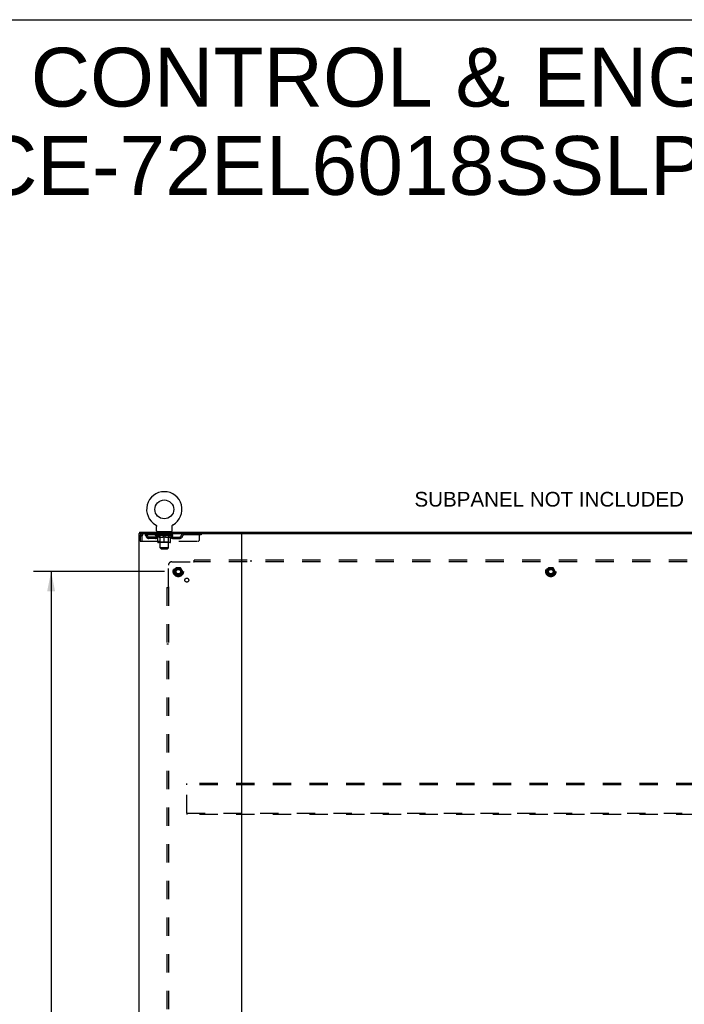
# Model space of a CAD drawing. Header units: inches. Extents: x 0 to 243, y 0 to 157.
# Tile 29 of 30: x 162 to 210, y 85 to 157. Entities that reach past the tile are written whole.
import ezdxf

# ---------------------------------------------------------------- set-up
doc = ezdxf.new("R2010")
doc.units = ezdxf.units.IN
doc.header["$LTSCALE"] = 13.357143
doc.header["$MEASUREMENT"] = 0
doc.linetypes.add('HIDDEN', pattern=[0.2, 0.1, -0.1])
doc.layers.get('0').update_dxf_attribs({"linetype": 'CONTINUOUS'})
for name, color, linetype in [('DEFAULT_2', 8, 'HIDDEN'), ('DIMENSIONS', 7, 'CONTINUOUS'), ('SUBPANEL', 7, 'CONTINUOUS')]:
    doc.layers.add(name, color=color, linetype=linetype)
doc.styles.get("Standard").update_dxf_attribs({"font": 'arial.ttf'})
doc.dimstyles.new('DIMSTYLE_1', dxfattribs={"dimtxt": 1.071429, "dimasz": 1.428571, "dimexe": 0.09, "dimexo": 0.07, "dimgap": 0.0375, "dimtad": 0, "dimtih": 1, "dimtoh": 1, "dimzin": 4, "dimdsep": 46, "dimtxsty": 'Standard', "dimblk": '_FILLED', "dimblk1": '_FILLED', "dimblk2": '_FILLED', "dimcen": 0.09, "dimadec": 3, "dimazin": 1, "dimtfac": 1, "dimtdec": 3, "dimtofl": 0, "dimtmove": 0, "dimatfit": 3, "dimldrblk": '_FILLED', "dimfxl": 0, "dimtolj": 1, "dimtzin": 4, "dimarcsym": 0})

# ---------------------------------------------------------------- blocks, each defined once
blk = doc.blocks.new('_FILLED')
at = {"color": 0, "linetype": 'ByBlock'}
blk.add_solid([(0, 0), (-1, 0.2), (-1, -0.2)], dxfattribs=at)
blk = doc.blocks.new('*D2')
at = {"layer": 'DIMENSIONS', "color": 2, "linetype": 'Continuous'}
for p, q in [((172.217, 116.946), (162.67, 116.946)), ((163.956, 116.946), (163.956, 84.892)), ((163.956, 50.696), (163.956, 82.75)), ((172.217, 50.696), (162.67, 50.696))]:
    blk.add_line(p, q, dxfattribs=at)
at = {"layer": 'DIMENSIONS', "color": 2, "linetype": 'Continuous', "xscale": 1.4285714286, "yscale": 1.4285714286, "zscale": 1.4285714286}
for p, rotation in [((163.956, 116.946), 90), ((163.956, 50.696), 270)]:
    blk.add_blockref('_FILLED', p, dxfattribs=dict(at, rotation=rotation))
at = {"layer": 'DIMENSIONS', "color": 2, "linetype": 'Continuous', "insert": (163.956, 84.357), "char_height": 1.0714, "width": 3.74403, "attachment_point": 2, "line_spacing_factor": 0.9}
blk.add_mtext('66.25', dxfattribs=at)

msp = doc.modelspace()

# ---------------------------------------------------------------- linework, layer by layer
at = {"color": 7, "linetype": 'Continuous'}
for p, q in [((0, 157.143), (242.857, 157.143)), ((170.394, 119.821), (170.394, 119.717)), ((170.394, 119.821), (230.29, 119.821)), ((171.56, 120.359), (171.56, 120.359)), ((171.56, 120.359), (171.565, 120.357)), ((171.563, 120.358), (171.562, 120.359)), ((171.565, 120.357), (171.569, 120.354)), ((171.569, 120.354), (171.573, 120.351)), ((171.573, 120.351), (171.577, 120.348)), ((171.577, 120.348), (171.581, 120.345)), ((171.581, 120.345), (171.585, 120.341)), ((171.585, 120.342), (171.589, 120.338)), ((171.589, 120.338), (171.592, 120.334)), ((171.592, 120.335), (171.596, 120.331)), ((171.596, 120.331), (171.599, 120.327)), ((171.599, 120.327), (171.602, 120.323)), ((171.602, 120.323), (171.605, 120.319)), ((171.605, 120.319), (171.608, 120.315)), ((171.608, 120.315), (171.611, 120.311)), ((171.611, 120.311), (171.614, 120.306)), ((171.614, 120.306), (171.616, 120.302)), ((171.616, 120.302), (171.619, 120.297)), ((171.618, 120.297), (171.621, 120.293)), ((171.621, 120.293), (171.623, 120.288)), ((171.623, 120.288), (171.624, 120.283)), ((171.624, 120.283), (171.626, 120.278)), ((171.626, 120.278), (171.628, 120.274)), ((171.628, 120.274), (171.629, 120.269)), ((171.629, 120.269), (171.63, 120.264)), ((171.63, 120.264), (171.631, 120.259)), ((171.631, 120.259), (171.632, 120.254)), ((171.632, 120.254), (171.632, 120.249)), ((171.633, 120.239), (171.633, 120.234)), ((171.633, 119.92), (171.633, 120.234)), ((171.696, 119.851), (171.696, 119.821)), ((172.696, 119.851), (171.696, 119.851)), ((172.696, 119.851), (172.696, 119.821)), ((172.758, 120.244), (172.759, 120.249)), ((172.758, 119.92), (172.758, 120.234)), ((172.759, 120.254), (172.76, 120.259)), ((172.759, 120.249), (172.759, 120.254)), ((172.76, 120.259), (172.761, 120.264)), ((172.761, 120.264), (172.762, 120.269)), ((172.762, 120.269), (172.764, 120.274)), ((172.764, 120.274), (172.765, 120.278)), ((172.765, 120.278), (172.767, 120.283)), ((172.767, 120.283), (172.769, 120.288)), ((172.769, 120.288), (172.771, 120.293)), ((172.771, 120.293), (172.773, 120.297)), ((172.773, 120.297), (172.775, 120.302)), ((172.775, 120.302), (172.778, 120.306)), ((172.777, 120.306), (172.78, 120.311)), ((172.78, 120.311), (172.783, 120.315)), ((172.783, 120.315), (172.786, 120.319)), ((172.786, 120.319), (172.789, 120.323)), ((172.789, 120.323), (172.792, 120.327)), ((172.792, 120.327), (172.796, 120.331)), ((172.795, 120.331), (172.799, 120.335)), ((172.799, 120.334), (172.803, 120.338)), ((172.802, 120.338), (172.806, 120.342)), ((172.806, 120.341), (172.81, 120.345)), ((172.81, 120.345), (172.814, 120.348)), ((172.814, 120.348), (172.818, 120.351)), ((172.818, 120.351), (172.822, 120.354)), ((172.822, 120.354), (172.827, 120.357)), ((172.822, 120.354), (172.824, 120.355)), ((172.827, 120.357), (172.831, 120.359)), ((172.83, 120.359), (172.828, 120.358))]:
    msp.add_line(p, q, dxfattribs=at)
at = {"color": 3, "linetype": 'Continuous'}
for p, q in [((170.342, 119.717), (170.342, 47.925)), ((170.342, 119.717), (230.342, 119.717)), ((177.842, 47.955), (177.842, 119.687))]:
    msp.add_line(p, q, dxfattribs=at)
at = {"color": 7, "linetype": 'Continuous'}
for points in [[(171.632, 120.249), (171.633, 120.244), (171.633, 120.239)], [(172.758, 120.234), (172.758, 120.239), (172.758, 120.244)], [(172.758, 120.234), (172.758, 120.239), (172.758, 120.244)]]:
    msp.add_lwpolyline(points, dxfattribs=at)
msp.add_circle((172.196, 121.479), 0.688, dxfattribs=at)
for centre, radius, start, end in [((172.196, 121.479), 1.288, 299.50527, 240.49473), ((171.702, 119.92), 0.069, 180, 265), ((172.689, 119.92), 0.069, 275, 360)]:
    msp.add_arc(centre, radius, start, end, dxfattribs=at)
at = {"color": 3, "linetype": 'Continuous'}
for centre, radius, start, end in [((177.811, 119.686), 0.031, 0, 90), ((177.872, 119.687), 0.03, 90, 180)]:
    msp.add_arc(centre, radius, start, end, dxfattribs=at)
at = {"layer": 'DEFAULT_2', "color": 8, "linetype": 'HIDDEN'}
for p, q in [((171.56, 120.359), (171.56, 120.359)), ((171.568, 120.355), (171.569, 120.354)), ((171.793, 119.851), (171.793, 119.821)), ((171.831, 119.761), (171.831, 119.841)), ((172.561, 119.761), (172.561, 119.841)), ((172.599, 119.851), (172.599, 119.821)), ((172.831, 120.359), (172.831, 120.359)), ((170.446, 119.55), (170.446, 119.155)), ((170.446, 119.55), (170.55, 119.55)), ((170.446, 119.155), (170.55, 119.155)), ((170.55, 119.55), (170.55, 119.155)), ((170.58, 119.155), (170.58, 119.55)), ((170.58, 119.155), (174.633, 119.155)), ((170.613, 119.717), (170.613, 119.613)), ((174.883, 119.613), (170.613, 119.613)), ((171.081, 119.362), (171.081, 119.466)), ((171.564, 119.466), (171.081, 119.466)), ((171.564, 119.362), (171.081, 119.362)), ((171.331, 119.362), (171.331, 119.466)), ((171.562, 119.566), (171.562, 119.613)), ((171.722, 119.455), (171.562, 119.566)), ((172.829, 119.566), (171.562, 119.566)), ((171.572, 119.606), (171.572, 119.613)), ((171.581, 119.603), (171.581, 119.606)), ((171.581, 119.603), (172.811, 119.603)), ((171.59, 119.603), (171.59, 119.606)), ((171.59, 119.603), (171.59, 119.606)), ((171.601, 119.606), (171.601, 119.613)), ((171.617, 119.603), (171.617, 119.606)), ((171.619, 119.603), (171.619, 119.606)), ((171.647, 119.606), (171.647, 119.613)), ((171.662, 119.603), (171.662, 119.606)), ((171.664, 119.603), (171.664, 119.606)), ((171.869, 119.606), (171.667, 119.606)), ((171.711, 119.606), (171.711, 119.613)), ((171.712, 119.603), (171.712, 119.606)), ((171.713, 119.603), (171.713, 119.606)), ((171.716, 119.603), (171.716, 119.606)), ((171.722, 119.455), (171.732, 119.455)), ((171.723, 119.603), (171.723, 119.606)), ((171.723, 119.603), (171.723, 119.606)), ((171.726, 119.603), (171.726, 119.606)), ((171.73, 119.603), (171.73, 119.607)), ((171.732, 119.092), (171.732, 119.498)), ((171.734, 119.603), (171.734, 119.606)), ((171.748, 119.603), (171.748, 119.606)), ((171.758, 119.613), (171.758, 119.717)), ((171.766, 119.603), (171.766, 119.606)), ((171.767, 119.603), (171.767, 119.609)), ((172.622, 119.055), (171.769, 119.055)), ((171.787, 119.603), (171.787, 119.606)), ((171.787, 119.603), (171.787, 119.606)), ((171.789, 119.606), (171.789, 119.613)), ((171.798, 119.603), (171.798, 119.606)), ((171.802, 119.603), (171.802, 119.606)), ((171.812, 119.603), (171.812, 119.606)), ((171.823, 119.603), (171.823, 119.61)), ((171.838, 119.603), (171.838, 119.606)), ((171.901, 119.751), (171.841, 119.751)), ((171.841, 119.603), (171.841, 119.606)), ((171.883, 119.095), (171.843, 119.055)), ((171.869, 119.603), (171.869, 119.606)), ((171.936, 119.606), (171.874, 119.606)), ((171.874, 119.455), (172.054, 119.455)), ((171.879, 119.606), (171.879, 119.613)), ((171.883, 119.095), (171.883, 119.563)), ((172.508, 119.095), (171.883, 119.095)), ((171.886, 119.603), (171.886, 119.606)), ((171.89, 119.603), (171.89, 119.606)), ((171.896, 118.67), (171.896, 119.741)), ((171.896, 119.603), (171.896, 119.611)), ((171.901, 119.603), (171.901, 119.606)), ((171.912, 119.603), (171.912, 119.606)), ((171.936, 119.603), (171.936, 119.606)), ((172.011, 119.606), (171.951, 119.606)), ((171.972, 119.603), (171.972, 119.606)), ((171.979, 119.606), (171.979, 119.613)), ((171.983, 119.603), (171.983, 119.606)), ((171.985, 119.603), (171.985, 119.612)), ((171.988, 119.603), (171.988, 119.606)), ((171.995, 119.603), (171.995, 119.606)), ((172.011, 119.603), (172.011, 119.606)), ((172.091, 119.606), (172.037, 119.606)), ((172.05, 119.603), (172.05, 119.606)), ((172.081, 119.606), (172.159, 119.611)), ((172.086, 119.606), (172.086, 119.613)), ((172.086, 119.606), (172.086, 119.613)), ((172.086, 119.613), (172.086, 119.613)), ((172.086, 119.603), (172.086, 119.606)), ((172.09, 119.603), (172.09, 119.607)), ((172.091, 119.603), (172.091, 119.606)), ((172.091, 119.603), (172.091, 119.606)), ((172.127, 119.606), (172.191, 119.606)), ((172.132, 119.603), (172.132, 119.606)), ((172.137, 119.606), (172.137, 119.61)), ((172.159, 119.606), (172.159, 119.611)), ((172.175, 119.603), (172.175, 119.606)), ((172.193, 119.606), (172.193, 119.606)), ((172.193, 119.603), (172.193, 119.606)), ((172.193, 119.603), (172.193, 119.606)), ((172.196, 119.606), (172.196, 119.613)), ((172.196, 119.613), (172.31, 119.606)), ((172.196, 119.055), (172.196, 119.498)), ((172.198, 119.603), (172.198, 119.606)), ((172.198, 119.603), (172.198, 119.606)), ((172.198, 119.606), (172.198, 119.606)), ((172.216, 119.603), (172.216, 119.606)), ((172.216, 119.606), (172.265, 119.606)), ((172.259, 119.603), (172.259, 119.606)), ((172.3, 119.603), (172.3, 119.606)), ((172.3, 119.603), (172.3, 119.606)), ((172.3, 119.606), (172.355, 119.606)), ((172.301, 119.603), (172.301, 119.607)), ((172.305, 119.606), (172.305, 119.613)), ((172.305, 119.613), (172.306, 119.613)), ((172.305, 119.603), (172.305, 119.606)), ((172.306, 119.606), (172.306, 119.613)), ((172.337, 119.455), (172.517, 119.455)), ((172.341, 119.603), (172.341, 119.606)), ((172.381, 119.603), (172.381, 119.606)), ((172.381, 119.606), (172.44, 119.606)), ((172.396, 119.603), (172.396, 119.606)), ((172.403, 119.603), (172.403, 119.606)), ((172.406, 119.603), (172.406, 119.612)), ((172.408, 119.603), (172.408, 119.606)), ((172.412, 119.606), (172.412, 119.613)), ((172.419, 119.603), (172.419, 119.606)), ((172.456, 119.603), (172.456, 119.606)), ((172.456, 119.606), (172.518, 119.606)), ((172.48, 119.603), (172.48, 119.606)), ((172.551, 119.751), (172.491, 119.751)), ((172.491, 119.603), (172.491, 119.606)), ((172.495, 119.603), (172.495, 119.611)), ((172.496, 118.67), (172.496, 119.741)), ((172.501, 119.603), (172.501, 119.606)), ((172.505, 119.603), (172.505, 119.606)), ((172.508, 119.095), (172.508, 119.563)), ((172.508, 119.095), (172.548, 119.055)), ((172.512, 119.606), (172.512, 119.613)), ((172.523, 119.603), (172.523, 119.606)), ((172.523, 119.606), (172.724, 119.606)), ((172.55, 119.603), (172.55, 119.606)), ((172.553, 119.603), (172.553, 119.606)), ((172.568, 119.603), (172.568, 119.61)), ((172.58, 119.603), (172.58, 119.606)), ((172.589, 119.603), (172.589, 119.606)), ((172.593, 119.603), (172.593, 119.606)), ((172.603, 119.606), (172.603, 119.613)), ((172.604, 119.603), (172.604, 119.606)), ((172.604, 119.603), (172.604, 119.606)), ((172.624, 119.603), (172.624, 119.609)), ((172.625, 119.603), (172.625, 119.606)), ((172.633, 119.613), (172.633, 119.717)), ((172.643, 119.603), (172.643, 119.606)), ((172.657, 119.603), (172.657, 119.606)), ((172.659, 119.092), (172.659, 119.498)), ((172.659, 119.455), (172.67, 119.455)), ((172.662, 119.603), (172.662, 119.607)), ((172.665, 119.603), (172.665, 119.606)), ((172.668, 119.603), (172.668, 119.606)), ((172.668, 119.603), (172.668, 119.606)), ((172.67, 119.455), (172.829, 119.566)), ((172.676, 119.603), (172.676, 119.606)), ((172.679, 119.603), (172.679, 119.606)), ((172.679, 119.603), (172.679, 119.606)), ((172.681, 119.606), (172.681, 119.613)), ((172.727, 119.603), (172.727, 119.606)), ((172.73, 119.603), (172.73, 119.606)), ((172.744, 119.606), (172.744, 119.613)), ((172.773, 119.603), (172.773, 119.606)), ((172.774, 119.603), (172.774, 119.606)), ((172.791, 119.606), (172.791, 119.613)), ((172.801, 119.603), (172.801, 119.606)), ((172.802, 119.603), (172.802, 119.606)), ((172.811, 119.603), (172.811, 119.606)), ((172.819, 119.606), (172.819, 119.613)), ((172.827, 119.466), (173.31, 119.466)), ((172.827, 119.362), (173.31, 119.362)), ((172.829, 119.566), (172.829, 119.613)), ((173.06, 119.362), (173.06, 119.466)), ((173.31, 119.362), (173.31, 119.466)), ((173.783, 119.717), (173.783, 119.613)), ((174.758, 119.28), (174.758, 119.717)), ((174.883, 119.717), (174.883, 119.613)), ((171.965, 118.601), (171.896, 118.67)), ((172.496, 118.67), (171.896, 118.67)), ((171.965, 118.601), (172.427, 118.601)), ((172.427, 118.601), (172.496, 118.67)), ((173.054, 117.219), (172.899, 116.951)), ((172.899, 116.941), (173.054, 116.674)), ((173.371, 117.224), (173.062, 117.224)), ((173.534, 116.951), (173.38, 117.219)), ((173.38, 116.674), (173.534, 116.941)), ((200.179, 117.219), (200.024, 116.951)), ((200.024, 116.941), (200.179, 116.674)), ((200.496, 117.224), (200.187, 117.224)), ((200.659, 116.951), (200.505, 117.219)), ((200.505, 116.674), (200.659, 116.941)), ((173.371, 116.669), (173.062, 116.669)), ((200.496, 116.669), (200.187, 116.669)), ((173.842, 101.405), (173.842, 101.509)), ((226.842, 101.509), (173.842, 101.509)), ((173.842, 99.363), (173.842, 101.405)), ((226.842, 101.405), (173.842, 101.405)), ((173.842, 99.363), (173.842, 99.259)), ((173.842, 99.363), (226.842, 99.363)), ((226.842, 99.259), (173.842, 99.259))]:
    msp.add_line(p, q, dxfattribs=at)
for points in [[(170.613, 119.717), (170.61, 119.716), (170.608, 119.713), (170.606, 119.708), (170.603, 119.7), (170.601, 119.691), (170.598, 119.681), (170.596, 119.668), (170.594, 119.654), (170.591, 119.639), (170.589, 119.622), (170.587, 119.605), (170.584, 119.587), (170.582, 119.569), (170.58, 119.55)], [(170.613, 119.613), (170.61, 119.613), (170.608, 119.611), (170.606, 119.609), (170.603, 119.607), (170.601, 119.603), (170.598, 119.599), (170.596, 119.595), (170.594, 119.589), (170.591, 119.584), (170.589, 119.577), (170.587, 119.571), (170.584, 119.564), (170.582, 119.557), (170.58, 119.55)], [(171.882, 119.455), (171.857, 119.459), (171.833, 119.465), (171.808, 119.472), (171.783, 119.479), (171.758, 119.488), (171.732, 119.498)], [(171.732, 119.497), (171.757, 119.488), (171.781, 119.479), (171.804, 119.472), (171.828, 119.465), (171.851, 119.459), (171.874, 119.455)], [(172.196, 119.498), (172.17, 119.488), (172.144, 119.479), (172.119, 119.472), (172.094, 119.465), (172.069, 119.459), (172.045, 119.455)], [(172.054, 119.455), (172.078, 119.459), (172.101, 119.465), (172.124, 119.472), (172.148, 119.479), (172.172, 119.487), (172.196, 119.497)], [(172.347, 119.455), (172.322, 119.459), (172.297, 119.465), (172.272, 119.472), (172.247, 119.48), (172.221, 119.489), (172.196, 119.498)], [(172.196, 119.497), (172.22, 119.487), (172.244, 119.479), (172.267, 119.471), (172.291, 119.465), (172.314, 119.459), (172.337, 119.455)], [(172.659, 119.498), (172.633, 119.488), (172.608, 119.479), (172.583, 119.471), (172.558, 119.465), (172.534, 119.459), (172.509, 119.455)], [(172.517, 119.455), (172.54, 119.459), (172.564, 119.465), (172.587, 119.472), (172.611, 119.479), (172.635, 119.488), (172.659, 119.497)]]:
    msp.add_lwpolyline(points, dxfattribs=at)
for centre, radius in [((173.217, 116.946), 0.372), ((173.217, 116.946), 0.356), ((173.217, 116.946), 0.312), ((173.217, 116.946), 0.204), ((173.217, 116.946), 0.188), ((173.217, 116.946), 0.183), ((173.217, 116.946), 0.165), ((200.342, 116.946), 0.372), ((200.342, 116.946), 0.356), ((200.342, 116.946), 0.312), ((200.342, 116.946), 0.204), ((200.342, 116.946), 0.188), ((200.342, 116.946), 0.183), ((200.342, 116.946), 0.165)]:
    msp.add_circle(centre, radius, dxfattribs=at)
for centre, radius, start, end in [((171.702, 119.92), 0.069, 265, 270), ((171.821, 119.841), 0.01, 0, 90), ((171.841, 119.761), 0.01, 180, 270), ((172.551, 119.761), 0.01, 270, 360), ((172.571, 119.841), 0.01, 90, 180), ((172.689, 119.92), 0.069, 270, 275), ((170.613, 119.55), 0.167, 90, 180), ((170.613, 119.55), 0.063, 90, 180), ((170.792, 119.55), 0.167, 8.07163, 90), ((170.792, 119.551), 0.0625, 7.98631, 90), ((171.081, 119.591), 0.229, 187.98631, 270), ((171.081, 119.591), 0.125, 188.07163, 270), ((171.564, 119.591), 0.125, 270, 351.92837), ((171.564, 119.591), 0.229, 270, 352.01369), ((171.853, 119.55), 0.167, 90, 171.92837), ((171.769, 119.092), 0.0371, 180, 270), ((171.853, 119.551), 0.0625, 90, 172.01369), ((171.843, 119.563), 0.0398, 0, 90), ((171.886, 119.741), 0.01, 0, 90), ((172.506, 119.741), 0.01, 90, 180), ((172.548, 119.563), 0.0398, 90, 180), ((172.538, 119.55), 0.167, 8.07163, 90), ((172.539, 119.551), 0.0625, 7.98631, 90), ((172.827, 119.591), 0.229, 187.98631, 270), ((172.622, 119.092), 0.0371, 270, 360), ((172.827, 119.591), 0.125, 188.07163, 270), ((173.31, 119.591), 0.125, 270, 351.92837), ((173.31, 119.591), 0.229, 270, 352.01369), ((173.599, 119.55), 0.167, 90, 171.92837), ((173.599, 119.551), 0.0625, 90, 172.01369), ((174.633, 119.28), 0.125, 270, 360), ((172.908, 116.946), 0.01, 150.01268, 209.98829), ((173.062, 117.214), 0.01, 90.01235, 149.98915), ((173.371, 117.214), 0.01, 30.01204, 89.98872), ((173.525, 116.946), 0.01, 330.01268, 29.98829), ((200.033, 116.946), 0.01, 150.01268, 209.98829), ((200.187, 117.214), 0.01, 90.01235, 149.98915), ((200.496, 117.214), 0.01, 30.01204, 89.98872), ((200.65, 116.946), 0.01, 330.01268, 29.98829), ((173.062, 116.679), 0.01, 210.01204, 269.98872), ((173.371, 116.679), 0.01, 270.01235, 329.98915), ((200.187, 116.679), 0.01, 210.01204, 269.98872), ((200.496, 116.679), 0.01, 270.01235, 329.98915)]:
    msp.add_arc(centre, radius, start, end, dxfattribs=at)
for centre, major_axis, ratio, start_param, end_param in [((172.196, 119.613), (0.633, 0.007), 0.05963, 2.96643, 3.140963), ((171.543, 119.601), (0.198, 0), 0.060556, 0.430652, 1.470503), ((172.196, 119.613), (0.633, 0), 0.060556, -3.141593, -2.96706), ((171.543, 119.594), (0.198, 0.002), 0.05963, 1.376596, 1.469874), ((172.196, 119.613), (0.633, 0.013), 0.05688, 2.791345, 2.965878), ((171.518, 119.601), (0.198, 0.002), 0.05963, 0.25549, 1.295341), ((171.587, 119.601), (0.198, -0.002), 0.05963, 0.605815, 1.645666), ((172.196, 119.613), (0.633, -0.007), 0.05963, -2.96643, -2.791898), ((171.587, 119.594), (0.198, 0), 0.060556, 1.551758, 1.645036), ((171.518, 119.594), (0.198, 0.004), 0.05688, 1.20151, 1.294789), ((171.588, 119.597), (0.164, 0.002), 0.05963, 1.065228, 1.614276), ((171.568, 119.597), (0.164, 0.003), 0.05688, 0.890143, 1.43919), ((171.626, 119.597), (0.164, 0), 0.060556, 1.240391, 1.789438), ((172.196, 119.613), (0.633, 0.019), 0.052395, 2.616403, 2.790936), ((171.514, 119.601), (0.198, 0.004), 0.05688, 0.080405, 1.120256), ((171.649, 119.601), (0.198, -0.004), 0.05688, 0.7809, 1.820751), ((172.196, 119.613), (0.633, -0.013), 0.05688, -2.791345, -2.616812), ((171.649, 119.594), (0.198, -0.002), 0.05963, 1.72692, 1.820198), ((171.514, 119.594), (0.198, 0.006), 0.052395, 1.026568, 1.119847), ((171.567, 119.597), (0.164, 0.005), 0.052395, 0.715201, 1.264248), ((171.682, 119.597), (0.164, -0.002), 0.05963, 1.415553, 1.9646), ((172.196, 119.613), (0.633, 0.025), 0.046319, 2.441654, 2.616187), ((171.729, 119.601), (0.198, -0.006), 0.052395, 0.955842, 1.995693), ((171.531, 119.601), (0.198, 0.006), 0.052395, -0.094537, 0.945314), ((172.196, 119.613), (0.633, -0.019), 0.052395, -2.616403, -2.44187), ((171.729, 119.594), (0.198, -0.004), 0.05688, 1.902006, 1.995284), ((171.531, 119.594), (0.198, 0.008), 0.046319, 0.851819, 0.945098), ((171.586, 119.597), (0.164, 0.006), 0.046319, 0.540452, 1.089499), ((171.753, 119.597), (0.164, -0.003), 0.05688, 1.590638, 2.139686), ((172.196, 119.613), (0.633, 0.029), 0.038841, 2.267123, 2.441656), ((171.822, 119.601), (0.198, -0.008), 0.046319, 1.130591, 2.170442), ((171.569, 119.601), (0.198, 0.008), 0.046319, -0.269286, 0.770565), ((172.196, 119.613), (0.633, -0.025), 0.046319, -2.441654, -2.267121), ((171.822, 119.594), (0.198, -0.006), 0.052395, 2.076947, 2.170226), ((171.569, 119.594), (0.198, 0.009), 0.038841, 0.677289, 0.770567), ((171.623, 119.597), (0.164, 0.008), 0.038841, 0.365921, 0.914969), ((171.837, 119.597), (0.164, -0.005), 0.052395, 1.76558, 2.314627), ((172.196, 119.613), (0.633, 0.033), 0.030195, 2.09281, 2.267343), ((171.927, 119.601), (0.198, -0.009), 0.038841, 1.305122, 2.344973), ((171.625, 119.601), (0.198, 0.009), 0.038841, -0.443817, 0.596034), ((172.196, 119.613), (0.633, -0.029), 0.038841, -2.267123, -2.092591), ((171.927, 119.594), (0.198, -0.008), 0.046319, 2.251696, 2.344975), ((171.625, 119.594), (0.198, 0.01), 0.030195, 0.502975, 0.596254), ((171.677, 119.597), (0.164, 0.009), 0.030195, 0.191608, 0.740655), ((171.933, 119.597), (0.164, -0.006), 0.046319, 1.940329, 2.489376), ((171.698, 119.601), (0.198, 0.01), 0.030195, -0.61813, 0.421721), ((172.196, 119.613), (0.633, 0.036), 0.020645, 1.918687, 2.09322), ((172.04, 119.601), (0.198, -0.01), 0.030195, 1.479435, 2.519286), ((172.196, 119.613), (0.633, -0.033), 0.030195, -2.09281, -1.918277), ((172.04, 119.594), (0.198, -0.009), 0.038841, 2.426227, 2.519505), ((171.698, 119.594), (0.198, 0.011), 0.020645, 0.328852, 0.422131), ((171.747, 119.597), (0.164, 0.009), 0.020645, 0.017485, 0.566532), ((172.036, 119.597), (0.164, -0.008), 0.038841, 2.11486, 2.663907), ((171.787, 119.601), (0.198, 0.011), 0.020645, -0.792253, 0.247598), ((172.196, 119.613), (0.633, 0.038), 0.010478, 1.744704, 1.919237), ((172.157, 119.601), (0.198, -0.011), 0.020645, 1.653558, 2.693409), ((172.196, 119.613), (0.633, -0.036), 0.020645, -1.918687, -1.744154), ((172.157, 119.594), (0.198, -0.01), 0.030195, 2.60054, 2.693819), ((171.787, 119.594), (0.198, 0.012), 0.010478, 0.154869, 0.248148), ((171.831, 119.597), (0.164, 0.01), 0.010478, 6.126688, 6.675735), ((172.145, 119.597), (0.164, -0.009), 0.030195, 2.289173, 2.83822), ((171.888, 119.601), (0.198, 0.012), 0.010478, -0.966236, -0.000846), ((172.276, 119.601), (0.198, -0.012), 0.010478, 1.827541, 2.867392), ((172.196, 119.613), (0.633, -0.038), 0.010478, -1.744704, -1.570171), ((172.276, 119.594), (0.198, -0.011), 0.020645, 2.774664, 2.867942), ((172.254, 119.597), (0.164, -0.009), 0.020645, 2.463296, 3.012344), ((172.115, 119.601), (0.198, 0.012), 0.010478, 0.274201, 1.314052), ((172.029, 119.597), (0.164, 0.01), 0.010478, -0.000298, 0.504314), ((171.998, 119.594), (0.198, 0.012), 0.010478, 0.192946, 0.399283), ((172.196, 119.613), (0.633, 0.038), 0.010478, -1.578586, -1.396888), ((172.393, 119.594), (0.198, -0.012), 0.010478, 2.948646, 3.041925), ((172.362, 119.597), (0.164, -0.01), 0.010478, 2.637279, 3.142076), ((172.234, 119.601), (0.198, 0.011), 0.020645, 0.448184, 1.488034), ((172.137, 119.597), (0.164, 0.009), 0.020645, 0.129249, 0.678296), ((172.115, 119.594), (0.198, 0.011), 0.020645, 0.273651, 0.366929), ((172.503, 119.601), (0.198, -0.012), 0.010478, -3.140747, -2.175357), ((172.196, 119.613), (0.633, 0.036), 0.020645, -1.397439, -1.222906), ((172.196, 119.613), (0.633, -0.038), 0.010478, 1.222355, 1.396888), ((172.351, 119.601), (0.198, 0.01), 0.030195, 0.622307, 1.662158), ((172.247, 119.597), (0.164, 0.009), 0.030195, 0.303372, 0.852419), ((172.56, 119.597), (0.164, -0.01), 0.010478, 2.749043, 3.29809), ((172.604, 119.601), (0.198, -0.011), 0.020645, 2.893995, 3.933846), ((172.234, 119.594), (0.198, 0.01), 0.030195, 0.447774, 0.541052), ((172.604, 119.594), (0.198, -0.012), 0.010478, 2.893445, 2.986723), ((172.196, 119.613), (0.633, 0.033), 0.030195, -1.223315, -1.048783), ((172.196, 119.613), (0.633, -0.036), 0.020645, 1.048373, 1.222906), ((172.464, 119.601), (0.198, 0.009), 0.038841, 0.79662, 1.836471), ((172.355, 119.597), (0.164, 0.008), 0.038841, 0.477686, 1.026733), ((172.644, 119.597), (0.164, -0.009), 0.020645, 2.57506, 3.124108), ((172.693, 119.601), (0.198, -0.01), 0.030195, 2.719872, 3.759723), ((172.569, 119.601), (0.198, 0.008), 0.046319, 0.971151, 2.011002), ((172.351, 119.594), (0.198, 0.009), 0.038841, 0.622087, 0.715366), ((172.693, 119.594), (0.198, -0.011), 0.020645, 2.719462, 2.812741), ((172.196, 119.613), (0.633, 0.029), 0.038841, -1.049002, -0.874469), ((172.196, 119.613), (0.633, -0.033), 0.030195, 0.87425, 1.048783), ((172.458, 119.597), (0.164, 0.006), 0.046319, 0.652216, 1.201263), ((172.663, 119.601), (0.198, 0.006), 0.052395, 1.1459, 2.185751), ((172.714, 119.597), (0.164, -0.009), 0.030195, 2.400937, 2.949985), ((172.766, 119.601), (0.198, -0.009), 0.038841, 2.545558, 3.585409), ((172.554, 119.597), (0.164, 0.005), 0.052395, 0.826965, 1.376012), ((172.464, 119.594), (0.198, 0.008), 0.046319, 0.796618, 0.889896), ((172.766, 119.594), (0.198, -0.01), 0.030195, 2.545339, 2.638617), ((172.742, 119.601), (0.198, 0.004), 0.05688, 1.320842, 2.360692), ((172.196, 119.613), (0.633, 0.025), 0.046319, -0.874471, -0.699939), ((172.196, 119.613), (0.633, -0.029), 0.038841, 0.699936, 0.874469), ((172.823, 119.601), (0.198, -0.008), 0.046319, 2.371028, 3.410879), ((172.768, 119.597), (0.164, -0.008), 0.038841, 2.226624, 2.775671), ((172.805, 119.601), (0.198, 0.002), 0.05963, 1.495927, 2.535778), ((172.639, 119.597), (0.164, 0.003), 0.05688, 1.001907, 1.550954), ((172.86, 119.601), (0.198, -0.006), 0.052395, 2.196279, 3.23613), ((172.805, 119.597), (0.164, -0.006), 0.046319, 2.052093, 2.601141), ((172.569, 119.594), (0.198, 0.006), 0.052395, 0.971367, 1.064645), ((172.823, 119.594), (0.198, -0.009), 0.038841, 2.371026, 2.464304), ((172.849, 119.601), (0.198, 0), 0.060556, 1.671089, 2.71094), ((172.877, 119.601), (0.198, -0.004), 0.05688, 2.021337, 3.061188), ((172.196, 119.613), (0.633, 0.019), 0.052395, -0.699723, -0.52519), ((172.196, 119.613), (0.633, -0.025), 0.046319, 0.525406, 0.699939), ((172.873, 119.601), (0.198, -0.002), 0.05963, 1.846251, 2.886102), ((172.71, 119.597), (0.164, 0.002), 0.05963, 1.176993, 1.72604), ((172.824, 119.597), (0.164, -0.005), 0.052395, 1.877344, 2.426392), ((172.765, 119.597), (0.164, 0), 0.060556, 1.352155, 1.901202), ((172.823, 119.597), (0.164, -0.003), 0.05688, 1.702402, 2.25145), ((172.803, 119.597), (0.164, -0.002), 0.05963, 1.527317, 2.076364), ((172.663, 119.594), (0.198, 0.004), 0.05688, 1.146309, 1.239587), ((172.86, 119.594), (0.198, -0.008), 0.046319, 2.196495, 2.289773), ((172.196, 119.613), (0.633, 0.013), 0.05688, -0.524781, -0.350248), ((172.196, 119.613), (0.633, -0.019), 0.052395, 0.350657, 0.52519), ((172.742, 119.594), (0.198, 0.002), 0.05963, 1.321394, 1.414673), ((172.877, 119.594), (0.198, -0.006), 0.052395, 2.021746, 2.115024), ((172.196, 119.613), (0.633, 0.007), 0.05963, -0.349695, -0.175162), ((172.196, 119.613), (0.633, -0.013), 0.05688, 0.175715, 0.350248), ((172.805, 119.594), (0.198, 0), 0.060556, 1.496556, 1.589835), ((172.873, 119.594), (0.198, -0.004), 0.05688, 1.846804, 1.940083), ((172.849, 119.594), (0.198, -0.002), 0.05963, 1.671719, 1.764997), ((172.196, 119.613), (0.633, 0), 0.060556, -0.174533, 0), ((172.196, 119.613), (0.633, -0.007), 0.05963, 0.000629, 0.175162)]:
    msp.add_ellipse(centre, major_axis=major_axis, ratio=ratio, start_param=start_param, end_param=end_param, dxfattribs=at)
at = {"layer": 'SUBPANEL', "color": 8, "linetype": 'HIDDEN'}
for p, q in [((172.748, 117.665), (174.338, 117.665)), ((174.356, 117.683), (174.349, 117.677)), ((174.373, 117.624), (174.373, 117.79)), ((226.31, 117.79), (174.373, 117.79)), ((226.31, 117.665), (174.373, 117.665)), ((178.498, 117.79), (178.498, 117.665)), ((172.498, 115.825), (172.498, 117.415)), ((172.373, 115.79), (172.373, 51.852)), ((172.373, 115.79), (172.539, 115.79)), ((172.498, 115.79), (172.498, 51.852)), ((172.498, 111.665), (172.373, 111.665))]:
    msp.add_line(p, q, dxfattribs=at)
for points in [[(174.349, 117.677), (174.347, 117.675), (174.346, 117.673), (174.344, 117.671), (174.342, 117.67), (174.34, 117.668), (174.339, 117.666), (174.338, 117.665)], [(174.35, 117.645), (174.348, 117.65), (174.346, 117.652), (174.345, 117.655), (174.343, 117.657), (174.342, 117.659), (174.34, 117.661), (174.339, 117.663), (174.338, 117.665)], [(174.373, 117.624), (174.371, 117.625), (174.369, 117.625), (174.368, 117.626), (174.366, 117.627), (174.365, 117.628), (174.363, 117.629), (174.361, 117.631), (174.36, 117.632), (174.358, 117.634), (174.357, 117.636), (174.356, 117.637), (174.354, 117.639), (174.353, 117.641), (174.352, 117.643), (174.35, 117.645)], [(174.373, 117.703), (174.371, 117.701), (174.37, 117.699), (174.368, 117.697), (174.367, 117.695), (174.365, 117.693), (174.363, 117.691), (174.362, 117.69), (174.36, 117.688), (174.359, 117.687), (174.357, 117.685), (174.356, 117.683)], [(172.459, 115.79), (172.462, 115.791), (172.464, 115.793), (172.466, 115.795), (172.468, 115.796), (172.47, 115.798), (172.471, 115.799), (172.473, 115.801), (172.475, 115.802), (172.476, 115.804), (172.478, 115.805), (172.479, 115.807)], [(172.479, 115.807), (172.486, 115.813), (172.487, 115.815), (172.489, 115.817), (172.491, 115.819), (172.493, 115.821), (172.495, 115.822), (172.496, 115.824), (172.498, 115.825)], [(172.513, 115.815), (172.51, 115.816), (172.508, 115.818), (172.506, 115.819), (172.503, 115.821), (172.501, 115.822), (172.5, 115.824), (172.498, 115.825)], [(172.539, 115.79), (172.538, 115.792), (172.537, 115.793), (172.536, 115.795), (172.535, 115.797), (172.534, 115.798), (172.533, 115.8), (172.532, 115.801), (172.53, 115.803), (172.529, 115.804), (172.527, 115.806), (172.525, 115.807), (172.523, 115.808), (172.521, 115.81), (172.519, 115.811), (172.517, 115.812), (172.513, 115.815)]]:
    msp.add_lwpolyline(points, dxfattribs=at)
for centre, radius in [((173.217, 116.946), 0.25), ((200.342, 116.946), 0.25), ((173.835, 116.327), 0.141)]:
    msp.add_circle(centre, radius, dxfattribs=at)
msp.add_arc((172.748, 117.415), 0.25, 90, 180, dxfattribs=at)

# ---------------------------------------------------------------- texts
at = {"layer": 'DIMENSIONS', "color": 2, "linetype": 'Continuous', "attachment_point": 2, "line_spacing_factor": 0.9}
for s, insert, char_height, width in [('SAGINAW CONTROL & ENGINEERING\\PSCE-72EL6018SSLPPL', (186.748, 155.1), 4.28571, 108.24217), ('SUBPANEL NOT INCLUDED', (200.225, 122.753), 1.07143, 19.59241)]:
    msp.add_mtext(s, dxfattribs=dict(at, insert=insert, char_height=char_height, width=width))

# ---------------------------------------------------------------- dimensions: what is measured, and where the dimension line sits
at = {"layer": 'DIMENSIONS', "color": 2, "linetype": 'Continuous'}
dim = msp.add_linear_dim(base=(163.956, 50.696), p1=(172.287, 116.946), p2=(172.287, 50.696), angle=270, dimstyle='DIMSTYLE_1', dxfattribs=at)
dim.commit()
dim.dimension.update_dxf_attribs({"geometry": '*D2', "text_midpoint": (163.952, 83.815), "dimtype": 160})

doc.saveas('drawing.dxf')
